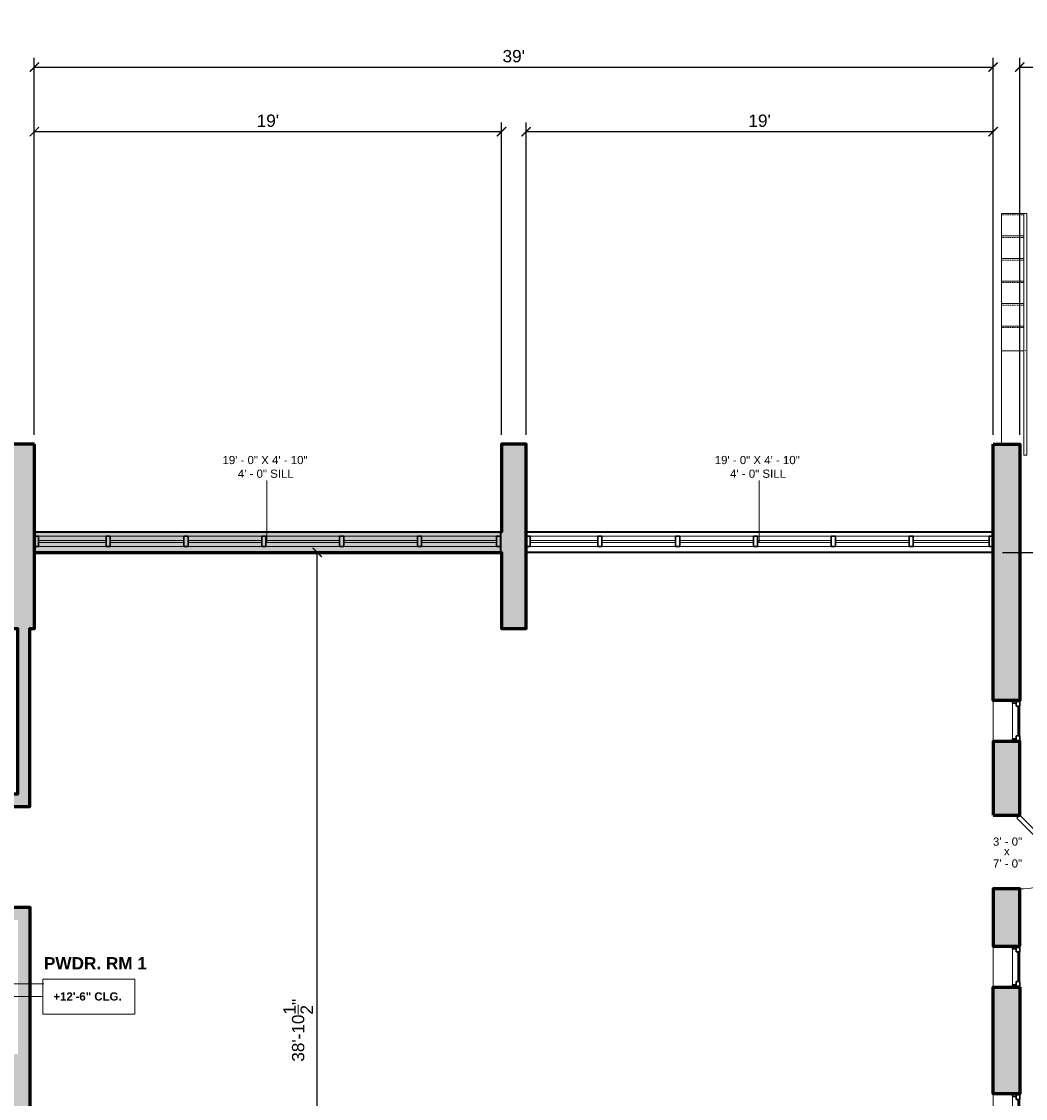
# Model space of a CAD drawing. Header units: inches. Extents: x -2078 to 109126, y -964 to 6385.
# Tile 115 of 137: x 19181 to 19671, y 4249 to 4775. Entities that reach past the tile are written whole.
import ezdxf

# ---------------------------------------------------------------- set-up
doc = ezdxf.new("R2010")
doc.units = ezdxf.units.IN
doc.header["$MEASUREMENT"] = 0
doc.linetypes.add('Overhead 1_16_', pattern=[0.101562, 0.0625, -0.039062])
for name, color, linetype, lineweight in [('A-ANNO', 2, 'Continuous', 5), ('A-ANNO-DIMS', 1, 'Continuous', 9), ('A-DOOR', 1, 'Continuous', 18), ('A-FLOR', 6, 'Continuous', 18), ('A-GLAZ', 2, 'Continuous', 30), ('A-GLAZ-CURT', 52, 'Continuous', 9), ('A-GLAZ-CWMG', 51, 'Continuous', 9), ('A-RAILING', 4, 'Continuous', 9), ('A-STRS', 4, 'Continuous', 9), ('A-WALL', 3, 'Continuous', 40), ('A-WINDOWS', 2, 'Continuous', 18)]:
    doc.layers.add(name, color=color, linetype=linetype, lineweight=lineweight)
doc.layers.add('A-HATCH', color=9, linetype='Continuous')
doc.styles.add('Arial_1', font='arial.ttf', dxfattribs={"height": 0.0625})
doc.styles.add('Arial_2', font='arial.ttf', dxfattribs={"height": 3})
doc.styles.add('Arial_B', font='arialbd.ttf', dxfattribs={"height": 4.5})
doc.styles.add('Arial_B_1', font='arialbd.ttf', dxfattribs={"height": 3})
doc.styles.add('Jay Cad', font='arial.ttf', dxfattribs={"height": 0.125})
doc.styles.add('JC', font='arial.ttf', dxfattribs={"height": 0.125})
doc.dimstyles.new('Jay Cad - DIMS', dxfattribs={"dimtxt": 0.125, "dimasz": 0.09375, "dimexe": 0.09375, "dimexo": 0.09375, "dimgap": 0.046875, "dimtad": 1, "dimdec": 1, "dimzin": 0, "dimdsep": 46, "dimlunit": 4, "dimtxsty": 'Jay Cad', "dimblk": 'ARCHTICK', "dimcen": 0.09, "dimclrd": 1, "dimclre": 1, "dimclrt": 256, "dimadec": 0, "dimazin": 0, "dimtfac": 1, "dimtdec": 1, "dimtofl": 0, "dimtmove": 1, "dimatfit": 3, "dimfxl": 1, "dimtolj": 1, "dimtzin": 0, "dimarcsym": 0})
doc.dimstyles.new('JC-DIMS', dxfattribs={"dimtxt": 0.125, "dimasz": 0.09375, "dimexe": 0.09375, "dimexo": 0.09375, "dimgap": 0.046875, "dimtad": 1, "dimdec": 1, "dimzin": 0, "dimdsep": 46, "dimlunit": 4, "dimtxsty": 'JC', "dimblk": 'ARCHTICK', "dimcen": 0.09, "dimclrd": 1, "dimclre": 1, "dimclrt": 256, "dimadec": 0, "dimazin": 0, "dimtfac": 1, "dimtdec": 1, "dimtofl": 0, "dimtmove": 1, "dimatfit": 3, "dimfxl": 1, "dimtolj": 1, "dimtzin": 0, "dimarcsym": 0})

# ---------------------------------------------------------------- blocks, each defined once
blk = doc.blocks.new('JC_FIXED WINDOW - MUNTIN - FIXED WINDOW-1543750-1st Floor Plan')
at = {"layer": 'A-GLAZ'}
for p, q in [((-10, 6.5), (-10, -6.5)), ((-7.25, 6.5), (-10, 6.5)), ((-9.5, 6.5), (-9.5, 4.75)), ((-7.25, 6.5), (-7.25, 4.75)), ((7.25, 6.5), (10, 6.5)), ((7.25, 6.5), (7.25, 4.75)), ((9.5, 6.5), (9.5, 4.75)), ((10, 6.5), (10, -6.5)), ((-10, 3), (-8.75, 3)), ((-9.5, 4.75), (-8.75, 4.75)), ((-7.25, 4.75), (-8.75, 4.75)), ((-8.75, 4.75), (-8.75, 3)), ((7.25, 4.75), (9.5, 4.75)), ((8.75, 4.75), (8.75, 3)), ((8.75, 3), (10, 3))]:
    blk.add_line(p, q, dxfattribs=at)
at = {"layer": 'A-GLAZ', "lineweight": 9}
for p, q in [((7.25, 6.5), (-7.25, 6.5)), ((8.75, 3), (-8.75, 3))]:
    blk.add_line(p, q, dxfattribs=at)
at = {"layer": 'A-GLAZ', "lineweight": 40}
blk.add_line((-7.25, 5.625), (7.25, 5.625), dxfattribs=at)
at = {"layer": 'A-WINDOWS'}
for p, q in [((10, 6.5), (-10, 6.5)), ((-10, -6.5), (10, -6.5))]:
    blk.add_line(p, q, dxfattribs=at)
blk = doc.blocks.new('JC_DOOR_SINGLE PANEL - SINGLE DOOR-1525200-1st Floor Plan')
at = {"layer": 'A-DOOR', "lineweight": 30}
for p, q in [((-8.87, -30.54), (16.59, -5.09)), ((16.59, -5.09), (18, -6.5)), ((18, -6.5), (-7.46, -31.96)), ((-7.46, -31.96), (-8.87, -30.54))]:
    blk.add_line(p, q, dxfattribs=at)
at = {"layer": 'A-DOOR', "lineweight": 9}
blk.add_arc((18, -6.5), 36, 180, 225, dxfattribs=at)
blk = doc.blocks.new('Top Rail Type - Top Rail_Internal_-1588698-1st Floor Plan')
at = {"layer": 'A-RAILING'}
for p, q in [((892.49, 622.36), (892.49, 555.12)), ((893.99, 555.12), (893.99, 622.36)), ((892.49, 555.12), (892.49, 504.36)), ((893.99, 504.36), (893.99, 555.12)), ((893.15, 504.36), (893.33, 504.36))]:
    blk.add_line(p, q, dxfattribs=at)
at = {"layer": 'A-RAILING', "flags": 128}
blk.add_lwpolyline([(893.17, 622.36), (893.24, 622.36), (893.31, 622.36)], dxfattribs=at)
at = {"layer": 'A-RAILING'}
blk.add_open_spline([(893.16, 555.35), (893.19, 555.36), (893.24, 555.36), (893.29, 555.36), (893.31, 555.35)], degree=3, dxfattribs=at)
blk = doc.blocks.new('Top Rail Type - Top Rail_Internal_-V3-1st Floor Plan')
at = {"layer": 'A-RAILING'}
for p, q in [((893.99, 622.36), (892.49, 622.36)), ((892.49, 622.36), (892.49, 555.36)), ((893.99, 622.36), (893.99, 555.36)), ((892.49, 555.36), (892.49, 504.36)), ((893.99, 555.36), (893.99, 504.36)), ((893.99, 504.36), (892.49, 504.36))]:
    blk.add_line(p, q, dxfattribs=at)
blk = doc.blocks.new('Rectangular Mullion - 2_5_ x 5_ rectangular-1575385-1st Floor Plan')
at = {"layer": 'A-GLAZ-CWMG', "lineweight": 30}
for p, q in [((0, 2.5), (-2, 2.5)), ((-2, 2.5), (-2, -2.5)), ((0, -2.5), (0, 2.5)), ((-2, -2.5), (0, -2.5))]:
    blk.add_line(p, q, dxfattribs=at)
blk = doc.blocks.new('Rectangular Mullion - 2_5_ x 5_ rectangular-1575379-1st Floor Plan')
at = {"layer": 'A-GLAZ-CWMG', "lineweight": 30}
for p, q in [((-1, 2.5), (1, 2.5)), ((-1, -2.5), (-1, 2.5)), ((1, 2.5), (1, -2.5)), ((1, -2.5), (-1, -2.5))]:
    blk.add_line(p, q, dxfattribs=at)
blk = doc.blocks.new('Rectangular Mullion - 2_5_ x 5_ rectangular-1597222-1st Floor Plan')
at = {"layer": 'A-GLAZ-CWMG'}
for p, q in [((634.99, 464.72), (598.49, 464.72)), ((634.99, 459.72), (598.49, 459.72))]:
    blk.add_line(p, q, dxfattribs=at)
blk = doc.blocks.new('Rectangular Mullion - 2_5_ x 5_ rectangular-1573216-1st Floor Plan')
at = {"layer": 'A-GLAZ-CWMG'}
for p, q in [((-361.51, 464.72), (-397.51, 464.72)), ((-361.51, 459.72), (-397.51, 459.72))]:
    blk.add_line(p, q, dxfattribs=at)
blk = doc.blocks.new('Rectangular Mullion - 2_5_ x 5_ rectangular-1580944-1st Floor Plan')
at = {"layer": 'A-GLAZ-CWMG'}
for p, q in [((-513.51, 464.72), (-546.51, 464.72)), ((-513.51, 459.72), (-546.51, 459.72))]:
    blk.add_line(p, q, dxfattribs=at)
blk = doc.blocks.new('Rectangular Mullion - 2_5_ x 5_ rectangular-1597503-1st Floor Plan')
at = {"layer": 'A-GLAZ-CWMG'}
for p, q in [((875.49, 464.72), (838.49, 464.72)), ((875.49, 459.72), (838.49, 459.72))]:
    blk.add_line(p, q, dxfattribs=at)
blk = doc.blocks.new('_ArchTick')
at = {"color": 0, "linetype": 'ByBlock', "const_width": 0.15}
blk.add_lwpolyline([(-0.5, -0.5), (0.5, 0.5)], dxfattribs=at)
blk = doc.blocks.new('*D1137')
at = {"layer": 'A-ANNO', "color": 1, "lineweight": -2, "transparency": 16777216}
for p, q in [((19668.41, 4572.88), (19668.41, 4756.97)), ((19793.41, 4572.88), (19793.41, 4756.97)), ((19668.41, 4752.47), (19793.41, 4752.47))]:
    blk.add_line(p, q, dxfattribs=at)
at = {"layer": 'Defpoints', "color": 0, "transparency": 16777216}
for p in [(19793.41, 4752.47), (19668.41, 4568.38), (19793.41, 4568.38)]:
    blk.add_point(p, dxfattribs=at)
at = {"layer": 'A-ANNO', "color": 1, "lineweight": -2, "transparency": 16777216, "xscale": 4.5, "yscale": 4.5, "zscale": 4.5, "rotation": 180}
blk.add_blockref('_ArchTick', (19668.41, 4752.47), dxfattribs=at)
at = {"layer": 'A-ANNO', "color": 1, "lineweight": -2, "transparency": 16777216, "xscale": 4.5, "yscale": 4.5, "zscale": 4.5}
blk.add_blockref('_ArchTick', (19793.41, 4752.47), dxfattribs=at)
at = {"layer": 'A-ANNO', "transparency": 16777216, "insert": (19730.91, 4757.78), "char_height": 6, "attachment_point": 5, "style": 'Jay Cad'}
blk.add_mtext('\\A1;10\'-5"', dxfattribs=at)
blk = doc.blocks.new('*D1139')
at = {"layer": 'A-ANNO', "color": 1, "lineweight": -2, "transparency": 16777216}
for p, q in [((19187.41, 4572.88), (19187.41, 4756.97)), ((19655.41, 4572.88), (19655.41, 4756.97)), ((19187.41, 4752.47), (19655.41, 4752.47))]:
    blk.add_line(p, q, dxfattribs=at)
at = {"layer": 'Defpoints', "color": 0, "transparency": 16777216}
for p in [(19655.41, 4752.47), (19187.41, 4568.38), (19655.41, 4568.38)]:
    blk.add_point(p, dxfattribs=at)
at = {"layer": 'A-ANNO', "color": 1, "lineweight": -2, "transparency": 16777216, "xscale": 4.5, "yscale": 4.5, "zscale": 4.5, "rotation": 180}
blk.add_blockref('_ArchTick', (19187.41, 4752.47), dxfattribs=at)
at = {"layer": 'A-ANNO', "color": 1, "lineweight": -2, "transparency": 16777216, "xscale": 4.5, "yscale": 4.5, "zscale": 4.5}
blk.add_blockref('_ArchTick', (19655.41, 4752.47), dxfattribs=at)
at = {"layer": 'A-ANNO', "transparency": 16777216, "insert": (19421.41, 4757.78), "char_height": 6, "attachment_point": 5, "style": 'Jay Cad'}
blk.add_mtext("\\A1;39'", dxfattribs=at)
blk = doc.blocks.new('*D1141')
at = {"layer": 'A-ANNO', "color": 1, "lineweight": -2, "transparency": 16777216}
for p, q in [((19427.41, 4572.88), (19427.41, 4725.45)), ((19655.41, 4572.88), (19655.41, 4725.45)), ((19427.41, 4720.95), (19655.41, 4720.95))]:
    blk.add_line(p, q, dxfattribs=at)
at = {"layer": 'Defpoints', "color": 0, "transparency": 16777216}
for p in [(19655.41, 4720.95), (19427.41, 4568.38), (19655.41, 4568.38)]:
    blk.add_point(p, dxfattribs=at)
at = {"layer": 'A-ANNO', "color": 1, "lineweight": -2, "transparency": 16777216, "xscale": 4.5, "yscale": 4.5, "zscale": 4.5, "rotation": 180}
blk.add_blockref('_ArchTick', (19427.41, 4720.95), dxfattribs=at)
at = {"layer": 'A-ANNO', "color": 1, "lineweight": -2, "transparency": 16777216, "xscale": 4.5, "yscale": 4.5, "zscale": 4.5}
blk.add_blockref('_ArchTick', (19655.41, 4720.95), dxfattribs=at)
at = {"layer": 'A-ANNO', "transparency": 16777216, "insert": (19541.41, 4726.26), "char_height": 6, "attachment_point": 5, "style": 'Jay Cad'}
blk.add_mtext("\\A1;19'", dxfattribs=at)
blk = doc.blocks.new('*D1143')
at = {"layer": 'A-ANNO', "color": 1, "lineweight": -2, "transparency": 16777216}
for p, q in [((19187.41, 4572.88), (19187.41, 4725.45)), ((19415.41, 4572.88), (19415.41, 4725.45)), ((19187.41, 4720.95), (19415.41, 4720.95))]:
    blk.add_line(p, q, dxfattribs=at)
at = {"layer": 'Defpoints', "color": 0, "transparency": 16777216}
for p in [(19415.41, 4720.95), (19187.41, 4568.38), (19415.41, 4568.38)]:
    blk.add_point(p, dxfattribs=at)
at = {"layer": 'A-ANNO', "color": 1, "lineweight": -2, "transparency": 16777216, "xscale": 4.5, "yscale": 4.5, "zscale": 4.5, "rotation": 180}
blk.add_blockref('_ArchTick', (19187.41, 4720.95), dxfattribs=at)
at = {"layer": 'A-ANNO', "color": 1, "lineweight": -2, "transparency": 16777216, "xscale": 4.5, "yscale": 4.5, "zscale": 4.5}
blk.add_blockref('_ArchTick', (19415.41, 4720.95), dxfattribs=at)
at = {"layer": 'A-ANNO', "transparency": 16777216, "insert": (19301.41, 4726.26), "char_height": 6, "attachment_point": 5, "style": 'Jay Cad'}
blk.add_mtext("\\A1;19'", dxfattribs=at)
blk = doc.blocks.new('*D1151')
at = {"layer": 'A-ANNO', "color": 1, "lineweight": -2, "transparency": 16777216}
for p, q in [((17839.39, 4571.53), (17839.39, 4808.2)), ((19805.41, 4572.88), (19805.41, 4808.2)), ((17839.39, 4803.7), (19805.41, 4803.7))]:
    blk.add_line(p, q, dxfattribs=at)
at = {"layer": 'Defpoints', "color": 0, "transparency": 16777216}
for p in [(19805.41, 4803.7), (17839.39, 4567.03), (19805.41, 4568.38)]:
    blk.add_point(p, dxfattribs=at)
at = {"layer": 'A-ANNO', "color": 1, "lineweight": -2, "transparency": 16777216, "xscale": 4.5, "yscale": 4.5, "zscale": 4.5, "rotation": 180}
blk.add_blockref('_ArchTick', (17839.39, 4803.7), dxfattribs=at)
at = {"layer": 'A-ANNO', "color": 1, "lineweight": -2, "transparency": 16777216, "xscale": 4.5, "yscale": 4.5, "zscale": 4.5}
blk.add_blockref('_ArchTick', (19805.41, 4803.7), dxfattribs=at)
at = {"layer": 'A-ANNO', "transparency": 16777216, "insert": (18822.4, 4809.01), "char_height": 6, "width": 0.6604, "attachment_point": 5, "style": 'Jay Cad'}
blk.add_mtext('\\A1;163\'-10"', dxfattribs=at)
blk = doc.blocks.new('*D1115')
at = {"layer": 'A-ANNO-DIMS', "color": 1, "lineweight": -2, "transparency": 16777216}
for p, q in [((19324.32, 4515.5), (19329.98, 4515.5)), ((19325.48, 4048.88), (19325.48, 4515.5)), ((19324.32, 4048.88), (19329.98, 4048.88))]:
    blk.add_line(p, q, dxfattribs=at)
at = {"layer": 'Defpoints', "color": 0, "transparency": 16777216}
for p in [(19319.82, 4515.5), (19325.48, 4515.5), (19319.82, 4048.88)]:
    blk.add_point(p, dxfattribs=at)
at = {"layer": 'A-ANNO-DIMS', "color": 1, "lineweight": -2, "transparency": 16777216, "xscale": 4.5, "yscale": 4.5, "zscale": 4.5}
for p, rotation in [((19325.48, 4515.5), 90), ((19325.48, 4048.88), 270)]:
    blk.add_blockref('_ArchTick', p, dxfattribs=dict(at, rotation=rotation))
at = {"layer": 'A-ANNO-DIMS', "transparency": 16777216, "insert": (19316.15, 4282.19), "char_height": 6, "width": 0.8352, "attachment_point": 5, "rotation": 90, "style": 'JC'}
blk.add_mtext('\\A1;38\'-10{\\H1x;\\S1/2;}"', dxfattribs=at)
blk = doc.blocks.new('*D1177')
at = {"layer": 'A-ANNO', "color": 1, "lineweight": -2, "transparency": 16777216}
for p, q in [((19659.91, 4515.5), (19979.89, 4515.5)), ((19975.39, 4515.5), (19975.39, 4193.5)), ((19797.91, 4193.5), (19979.89, 4193.5))]:
    blk.add_line(p, q, dxfattribs=at)
at = {"layer": 'Defpoints', "color": 0, "transparency": 16777216}
for p in [(19655.41, 4515.5), (19793.41, 4193.5), (19975.39, 4193.5)]:
    blk.add_point(p, dxfattribs=at)
at = {"layer": 'A-ANNO', "color": 1, "lineweight": -2, "transparency": 16777216, "xscale": 4.5, "yscale": 4.5, "zscale": 4.5}
for p, rotation in [((19975.39, 4515.5), 90), ((19975.39, 4193.5), 270)]:
    blk.add_blockref('_ArchTick', p, dxfattribs=dict(at, rotation=rotation))
at = {"layer": 'A-ANNO', "transparency": 16777216, "insert": (19970.08, 4354.5), "char_height": 6, "attachment_point": 5, "rotation": 90, "style": 'Jay Cad'}
blk.add_mtext('\\A1;26\'-10"', dxfattribs=at)
blk = doc.blocks.new('JC- existing door Tag_quad - JC- existing door Tag_quad-839775-1st Floor Plan')
at = {"layer": 'A-ANNO', "insert": (-0.0234, 0.0378), "char_height": 0.0625, "width": 0.0505, "attachment_point": 1, "style": 'Arial_1', "bg_fill": 3, "box_fill_scale": 1.25, "bg_fill_color": 256, "bg_fill_true_color": 13158600, "bg_fill_transparency": 0}
blk.add_mtext('x', dxfattribs=at)

msp = doc.modelspace()

# ---------------------------------------------------------------- hatches: boundary and pattern name
at = {"layer": 'A-HATCH'}
h = msp.add_hatch(color=256, dxfattribs=at)
h.dxf.hatch_style = 1
h.paths.add_polyline_path([(19358.414, 4048.88), (19323.414, 4048.88), (19323.414, 4039.88), (19358.414, 4039.88)])
h.paths.add_polyline_path([(19287.414, 4048.88), (19245.414, 4048.88), (19245.414, 4039.88), (19287.414, 4039.88)])
h.paths.add_polyline_path([(19225.414, 4048.88), (19187.414, 4048.88), (19187.414, 4072.654), (19185.414, 4072.654), (19185.414, 4342.098), (19175.456, 4342.098), (19175.456, 4336.098), (19179.414, 4336.098), (19179.414, 4270.467), (19119.456, 4270.467), (19119.456, 4336.098), (19147.456, 4336.098), (19147.456, 4342.098), (19118.414, 4342.098), (19118.414, 4347.88), (19112.414, 4347.88), (19112.414, 4342.098), (19112.456, 4342.098), (19112.456, 4319.501), (18948.414, 4319.501), (18948.414, 4568.38), (18935.414, 4568.38), (18935.414, 4048.88), (18935.618, 4048.88), (18935.618, 4039.88), (19059.414, 4039.88), (19059.414, 4048.88), (18948.414, 4048.88), (18948.414, 4313.501), (19112.456, 4313.501), (19112.456, 4264.467), (19175.414, 4264.467), (19175.414, 4048.88), (19095.414, 4048.88), (19095.414, 4039.88), (19225.414, 4039.88)])
h.paths.add_polyline_path([(19187.414, 4568.38), (19175.414, 4568.38), (19175.414, 4478.38), (19179.22, 4478.38), (19179.22, 4397.501), (19162.22, 4397.501), (19162.22, 4391.501), (19185.22, 4391.501), (19185.22, 4478.38), (19187.414, 4478.38)], flags=17)
h.paths.add_polyline_path([(19064.414, 4515.501), (19058.414, 4515.501), (19058.414, 4391.501), (19112.414, 4391.501), (19112.414, 4383.88), (19118.414, 4383.88), (19118.414, 4391.501), (19126.22, 4391.501), (19126.22, 4397.501), (19064.414, 4397.501)], flags=17)
h.paths.add_polyline_path([(19427.414, 4568.38), (19415.414, 4568.38), (19415.414, 4525.501), (19414.914, 4525.501), (19414.914, 4515.501), (19415.414, 4515.501), (19415.414, 4478.38), (19427.414, 4478.38)])
h.paths.add_polyline_path([(19414.914, 4525.501), (19187.414, 4525.501), (19187.414, 4515.501), (19414.914, 4515.501)])
h.paths.add_polyline_path([(18709.414, 4568.38), (18696.414, 4568.38), (18696.414, 4525.501), (18696.414, 4515.501), (18696.414, 4477.38), (18709.414, 4477.38)])
h.paths.add_polyline_path([(18696.414, 4525.501), (18695.414, 4525.501), (18468.414, 4525.501), (18468.414, 4515.501), (18537.414, 4515.501), (18550.414, 4515.501), (18695.414, 4515.501), (18696.414, 4515.501)])
h.paths.add_polyline_path([(18468.414, 4568.38), (18455.414, 4568.38), (18455.414, 4474.074), (18461.414, 4474.074), (18461.414, 4477.38), (18468.414, 4477.38)])
h.paths.add_polyline_path([(18550.414, 4515.501), (18537.414, 4515.501), (18537.414, 4432.074), (18461.414, 4432.074), (18461.414, 4438.074), (18455.414, 4438.074), (18455.414, 4432.074), (18455.414, 4427.074), (18537.414, 4427.074), (18537.414, 4051.88), (18468.179, 4051.88), (18468.179, 4072.983), (18456.179, 4072.983), (18456.179, 4048.88), (18273.135, 4048.88), (18273.135, 4039.88), (18475.941, 4039.88), (18475.941, 4048.88), (18511.941, 4048.88), (18511.941, 4039.88), (18552.618, 4039.88), (18552.618, 4048.88), (18550.414, 4048.88)])
h.paths.add_polyline_path([(18455.414, 4432.074), (18307.422, 4432.074), (18307.422, 4427.074), (18455.414, 4427.074)], flags=17)
h.paths.add_polyline_path([(18229.414, 4567.88), (18216.414, 4567.88), (18216.414, 4480.575), (18229.414, 4480.575)])
h.paths.add_polyline_path([(18121.135, 4264.498), (18109.047, 4264.498), (18109.047, 4263.498), (18121.135, 4263.498)])
h.paths.add_polyline_path([(18229.135, 4289.63), (18223.135, 4289.63), (18223.135, 4279.63), (18229.135, 4279.63)])

# ---------------------------------------------------------------- linework, layer by layer
at = {"layer": 'A-ANNO'}
for p, q in [((19300.914, 4520.501), (19300.914, 4550.626)), ((19541.164, 4520.501), (19541.164, 4550.626)), ((19148.975, 4304.759), (19192.088, 4304.889)), ((19127.596, 4298.733), (19191.596, 4298.733))]:
    msp.add_line(p, q, dxfattribs=at)
at = {"layer": 'A-ANNO', "flags": 128}
msp.add_lwpolyline([(19191.596, 4307.187), (19236.507, 4307.187), (19236.507, 4290.118), (19191.596, 4290.118)], close=True, dxfattribs=at)
at = {"layer": 'A-FLOR'}
for p, q in [((19670.414, 4614.019), (19659.414, 4614.019)), ((19659.414, 4614.019), (19659.414, 4568.38))]:
    msp.add_line(p, q, dxfattribs=at)
at = {"layer": 'A-GLAZ-CURT', "lineweight": 18}
for p, q in [((19222.414, 4521.38), (19189.414, 4521.38)), ((19189.414, 4520.38), (19222.414, 4520.38)), ((19222.414, 4520.38), (19222.414, 4521.38)), ((19260.414, 4521.38), (19224.414, 4521.38)), ((19224.414, 4521.38), (19224.414, 4520.38)), ((19224.414, 4520.38), (19260.414, 4520.38)), ((19260.414, 4520.38), (19260.414, 4521.38)), ((19298.414, 4521.38), (19262.414, 4521.38)), ((19262.414, 4521.38), (19262.414, 4520.38)), ((19262.414, 4520.38), (19298.414, 4520.38)), ((19298.414, 4520.38), (19298.414, 4521.38)), ((19336.414, 4521.38), (19300.414, 4521.38)), ((19300.414, 4521.38), (19300.414, 4520.38)), ((19300.414, 4520.38), (19336.414, 4520.38)), ((19336.414, 4520.38), (19336.414, 4521.38)), ((19374.414, 4521.38), (19338.414, 4521.38)), ((19338.414, 4521.38), (19338.414, 4520.38)), ((19338.414, 4520.38), (19374.414, 4520.38)), ((19374.414, 4520.38), (19374.414, 4521.38)), ((19412.914, 4521.38), (19376.414, 4521.38)), ((19376.414, 4521.38), (19376.414, 4520.38)), ((19376.414, 4520.38), (19412.914, 4520.38)), ((19412.914, 4520.38), (19412.914, 4521.38)), ((19462.414, 4521.38), (19429.414, 4521.38)), ((19429.414, 4521.38), (19429.414, 4520.38)), ((19429.414, 4520.38), (19462.414, 4520.38)), ((19462.414, 4520.38), (19462.414, 4521.38)), ((19500.414, 4521.38), (19464.414, 4521.38)), ((19464.414, 4521.38), (19464.414, 4520.38)), ((19464.414, 4520.38), (19500.414, 4520.38)), ((19500.414, 4520.38), (19500.414, 4521.38)), ((19538.414, 4521.38), (19502.414, 4521.38)), ((19502.414, 4521.38), (19502.414, 4520.38)), ((19502.414, 4520.38), (19538.414, 4520.38)), ((19538.414, 4520.38), (19538.414, 4521.38)), ((19576.414, 4521.38), (19540.414, 4521.38)), ((19540.414, 4521.38), (19540.414, 4520.38)), ((19540.414, 4520.38), (19576.414, 4520.38)), ((19576.414, 4520.38), (19576.414, 4521.38)), ((19614.414, 4521.38), (19578.414, 4521.38)), ((19578.414, 4521.38), (19578.414, 4520.38)), ((19578.414, 4520.38), (19614.414, 4520.38)), ((19614.414, 4520.38), (19614.414, 4521.38)), ((19653.414, 4521.38), (19616.414, 4521.38)), ((19616.414, 4521.38), (19616.414, 4520.38)), ((19616.414, 4520.38), (19653.414, 4520.38)), ((19653.414, 4520.38), (19653.414, 4521.38))]:
    msp.add_line(p, q, dxfattribs=at)
at = {"layer": 'A-GLAZ-CWMG'}
for p, q in [((19222.414, 4523.38), (19189.414, 4523.38)), ((19222.414, 4518.38), (19189.414, 4518.38))]:
    msp.add_line(p, q, dxfattribs=at)
at = {"layer": 'A-GLAZ-CWMG', "lineweight": 30, "extrusion": (0, 0, -1)}
for p, q in [((19414.914, 4523.38), (19412.914, 4523.38)), ((19412.914, 4523.38), (19412.914, 4518.38)), ((19414.914, 4518.38), (19414.914, 4523.38)), ((19655.414, 4523.38), (19653.414, 4523.38)), ((19653.414, 4523.38), (19653.414, 4518.38)), ((19655.414, 4518.38), (19655.414, 4523.38)), ((19412.914, 4518.38), (19414.914, 4518.38)), ((19653.414, 4518.38), (19655.164, 4518.38))]:
    msp.add_line(p, q, dxfattribs=at)
at = {"layer": 'A-STRS'}
for p, q in [((19670.414, 4681.019), (19659.414, 4681.019)), ((19659.414, 4681.019), (19659.414, 4670.019)), ((19659.414, 4670.019), (19659.414, 4659.019)), ((19670.414, 4670.019), (19659.414, 4670.019)), ((19659.414, 4659.019), (19659.414, 4648.019)), ((19670.414, 4659.019), (19659.414, 4659.019)), ((19659.414, 4648.019), (19659.414, 4637.019)), ((19670.414, 4648.019), (19659.414, 4648.019)), ((19659.414, 4637.019), (19659.414, 4626.019)), ((19670.414, 4637.019), (19659.414, 4637.019)), ((19659.414, 4626.019), (19659.414, 4614.019)), ((19670.414, 4626.019), (19659.414, 4626.019))]:
    msp.add_line(p, q, dxfattribs=at)
at = {"layer": 'A-STRS', "linetype": 'Overhead 1_16_'}
for p, q in [((19670.414, 4680.269), (19659.414, 4680.269)), ((19670.414, 4669.269), (19659.414, 4669.269)), ((19670.414, 4658.269), (19659.414, 4658.269)), ((19670.414, 4647.269), (19659.414, 4647.269)), ((19670.414, 4636.269), (19659.414, 4636.269)), ((19670.414, 4625.269), (19659.414, 4625.269))]:
    msp.add_line(p, q, dxfattribs=at)
at = {"layer": 'A-WALL'}
for p, q in [((19427.414, 4525.501), (19655.414, 4525.501)), ((19655.414, 4515.501), (19427.414, 4515.501))]:
    msp.add_line(p, q, dxfattribs=at)
at = {"layer": 'A-WALL', "lineweight": 60}
for points in [[(19187.414, 4568.38), (19175.414, 4568.38), (19175.414, 4478.38), (19179.22, 4478.38), (19179.22, 4397.501), (19162.22, 4397.501), (19162.22, 4391.501), (19185.22, 4391.501), (19185.22, 4478.38), (19187.414, 4478.38)], [(19655.414, 4568.38), (19668.414, 4568.38), (19668.414, 4443.191), (19655.414, 4443.191)], [(19655.414, 4387.191), (19668.414, 4387.191), (19668.414, 4423.191), (19655.414, 4423.191)], [(19668.414, 4323.191), (19668.414, 4351.191), (19655.414, 4351.191), (19655.414, 4323.191)], [(19668.414, 4303.191), (19668.414, 4251.191), (19655.414, 4251.191), (19655.414, 4303.191)]]:
    msp.add_lwpolyline(points, close=True, dxfattribs=at)
for points in [[(19187.414, 4515.501), (19414.914, 4515.501), (19415.414, 4515.501), (19415.414, 4478.38), (19427.414, 4478.38), (19427.414, 4568.38), (19415.414, 4568.38), (19415.414, 4525.501), (19414.914, 4525.501)], [(19095.414, 4039.88), (19225.414, 4039.88), (19225.414, 4048.88), (19187.414, 4048.88), (19187.414, 4072.654), (19185.414, 4072.654), (19185.414, 4342.098), (19175.456, 4342.098)]]:
    msp.add_lwpolyline(points, dxfattribs=at)
at = {"layer": 'A-WALL'}
msp.add_lwpolyline([(19187.414, 4525.501), (19414.914, 4525.501), (19414.914, 4515.501)], dxfattribs=at)
at = {"layer": 'A-WINDOWS'}
for p, q in [((19187.414, 4515.501), (19187.414, 4525.501)), ((19187.414, 4525.501), (19414.914, 4525.501)), ((19414.914, 4525.501), (19414.914, 4515.501)), ((19426.914, 4515.501), (19426.914, 4525.501)), ((19426.914, 4525.501), (19655.414, 4525.501)), ((19655.414, 4525.501), (19655.414, 4515.501)), ((19414.914, 4515.501), (19187.414, 4515.501)), ((19655.414, 4515.501), (19426.914, 4515.501))]:
    msp.add_line(p, q, dxfattribs=at)

# ---------------------------------------------------------------- block references
at = {"layer": 'A-DOOR', "rotation": 89.9999999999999}
msp.add_blockref('JC_DOOR_SINGLE PANEL - SINGLE DOOR-1525200-1st Floor Plan', (19661.914, 4369.191), dxfattribs=at)
at = {"layer": 'A-GLAZ-CWMG', "rotation": 180}
for p in [(19187.414, 4520.88), (19427.414, 4520.88)]:
    msp.add_blockref('Rectangular Mullion - 2_5_ x 5_ rectangular-1575385-1st Floor Plan', p, dxfattribs=at)
at = {"layer": 'A-GLAZ-CWMG', "extrusion": (0, 0, -1), "rotation": 180}
for p in [(-19223.414, 4520.88), (-19261.414, 4520.88), (-19299.414, 4520.88), (-19337.414, 4520.88), (-19375.414, 4520.88), (-19463.414, 4520.88), (-19501.414, 4520.88), (-19539.414, 4520.88), (-19577.414, 4520.88), (-19615.414, 4520.88)]:
    msp.add_blockref('Rectangular Mullion - 2_5_ x 5_ rectangular-1575379-1st Floor Plan', p, dxfattribs=at)
at = {"layer": 'A-GLAZ-CWMG'}
for name, p in [('Rectangular Mullion - 2_5_ x 5_ rectangular-1573216-1st Floor Plan', (19621.924, 4058.662)), ('Rectangular Mullion - 2_5_ x 5_ rectangular-1573216-1st Floor Plan', (19659.924, 4058.662)), ('Rectangular Mullion - 2_5_ x 5_ rectangular-1573216-1st Floor Plan', (19697.924, 4058.662)), ('Rectangular Mullion - 2_5_ x 5_ rectangular-1573216-1st Floor Plan', (19735.924, 4058.662)), ('Rectangular Mullion - 2_5_ x 5_ rectangular-1597222-1st Floor Plan', (18777.924, 4058.662)), ('Rectangular Mullion - 2_5_ x 5_ rectangular-1580944-1st Floor Plan', (19975.924, 4058.662)), ('Rectangular Mullion - 2_5_ x 5_ rectangular-1573216-1st Floor Plan', (19861.924, 4058.662)), ('Rectangular Mullion - 2_5_ x 5_ rectangular-1573216-1st Floor Plan', (19899.924, 4058.662)), ('Rectangular Mullion - 2_5_ x 5_ rectangular-1573216-1st Floor Plan', (19937.924, 4058.662)), ('Rectangular Mullion - 2_5_ x 5_ rectangular-1573216-1st Floor Plan', (19975.924, 4058.662)), ('Rectangular Mullion - 2_5_ x 5_ rectangular-1597503-1st Floor Plan', (18777.924, 4058.662))]:
    msp.add_blockref(name, p, dxfattribs=at)
at = {"layer": 'A-RAILING'}
for name in ['Top Rail Type - Top Rail_Internal_-1588698-1st Floor Plan', 'Top Rail Type - Top Rail_Internal_-V3-1st Floor Plan']:
    msp.add_blockref(name, (18777.924, 4058.662), dxfattribs=at)
at = {"layer": 'A-WINDOWS', "rotation": 269.9999999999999}
for p in [(19661.914, 4433.191), (19661.914, 4313.191), (19661.914, 4241.191)]:
    msp.add_blockref('JC_FIXED WINDOW - MUNTIN - FIXED WINDOW-1543750-1st Floor Plan', p, dxfattribs=at)

# ---------------------------------------------------------------- texts
at = {"layer": 'A-ANNO', "attachment_point": 1}
for s, insert, char_height, width, style in [('19\' - 0" X 4\' - 10"', (19279.244, 4562.622), 4, 52.318, 'Arial_2'), ('19\' - 0" X 4\' - 10"', (19519.494, 4562.622), 4, 52.318, 'Arial_2'), ('4\' - 0" SILL', (19286.744, 4555.955), 4, 34.138, 'Arial_2'), ('4\' - 0" SILL', (19526.994, 4555.955), 4, 34.138, 'Arial_2'), ('PWDR. RM 1', (19192.088, 4317.915), 6, 61.61, 'Arial_B'), ('+12\'-6" CLG.', (19196.716, 4300.733), 4, 41.814, 'Arial_B_1')]:
    msp.add_mtext(s, dxfattribs=dict(at, insert=insert, char_height=char_height, width=width, style=style))

# ---------------------------------------------------------------- dimensions: what is measured, and where the dimension line sits
at = {"layer": 'A-ANNO'}
for base, p1, p2, picture, middle in [((19805.414, 4803.697), (17839.385, 4567.032), (19805.414, 4568.38), '*D1151', (18822.399, 4809.013)), ((19655.414, 4752.469), (19187.414, 4568.38), (19655.414, 4568.38), '*D1139', (19421.414, 4757.785)), ((19793.414, 4752.469), (19668.414, 4568.38), (19793.414, 4568.38), '*D1137', (19730.914, 4757.783)), ((19415.414, 4720.948), (19187.414, 4568.38), (19415.414, 4568.38), '*D1143', (19301.414, 4726.261)), ((19655.414, 4720.948), (19427.414, 4568.38), (19655.414, 4568.38), '*D1141', (19541.414, 4726.261))]:
    dim = msp.add_linear_dim(base=base, p1=p1, p2=p2, dimstyle='Jay Cad - DIMS', dxfattribs=at)
    dim.commit()
    dim.dimension.update_dxf_attribs({"geometry": picture, "text_midpoint": middle})
dim = msp.add_linear_dim(base=(19975.394, 4193.501), p1=(19655.414, 4515.501), p2=(19793.414, 4193.501), angle=90, dimstyle='Jay Cad - DIMS', dxfattribs=at)
dim.commit()
dim.dimension.update_dxf_attribs({"geometry": '*D1177', "text_midpoint": (19970.08, 4354.501)})
at = {"layer": 'A-ANNO-DIMS'}
dim = msp.add_linear_dim(base=(19325.479, 4515.501), p1=(19319.822, 4048.88), p2=(19319.822, 4515.501), angle=90, dimstyle='JC-DIMS', dxfattribs=at)
dim.commit()
dim.dimension.update_dxf_attribs({"geometry": '*D1115', "text_midpoint": (19316.151, 4282.191)})

# ---------------------------------------------------------------- next in the draw order: block references
at = {"layer": 'A-ANNO', "xscale": 64, "yscale": 64, "zscale": 64}
msp.add_blockref('JC- existing door Tag_quad - JC- existing door Tag_quad-839775-1st Floor Plan', (19662.175, 4369.191), dxfattribs=at)

# ---------------------------------------------------------------- next in the draw order: hatches: boundary and pattern name
at = {"layer": 'A-HATCH'}
h = msp.add_hatch(color=256, dxfattribs=at)
h.dxf.hatch_style = 1
h.paths.add_polyline_path([(19668.414, 4568.38), (19655.414, 4568.38), (19655.414, 4443.191), (19668.414, 4443.191)])
h.paths.add_polyline_path([(19668.414, 4423.191), (19655.414, 4423.191), (19655.414, 4387.191), (19668.414, 4387.191)])
h.paths.add_polyline_path([(19668.414, 4351.191), (19655.414, 4351.191), (19655.414, 4323.191), (19668.414, 4323.191)])
h.paths.add_polyline_path([(19668.414, 4303.191), (19655.414, 4303.191), (19655.414, 4251.191), (19668.414, 4251.191)])

# ---------------------------------------------------------------- next in the draw order: texts
at = {"layer": 'A-ANNO', "char_height": 4, "width": 17.978, "attachment_point": 1, "style": 'Arial_2'}
for s, insert in [('3\' - 0"', (19655.29, 4376.328)), ('7\' - 0"', (19655.29, 4365.646))]:
    msp.add_mtext(s, dxfattribs=dict(at, insert=insert))

doc.saveas('drawing.dxf')
